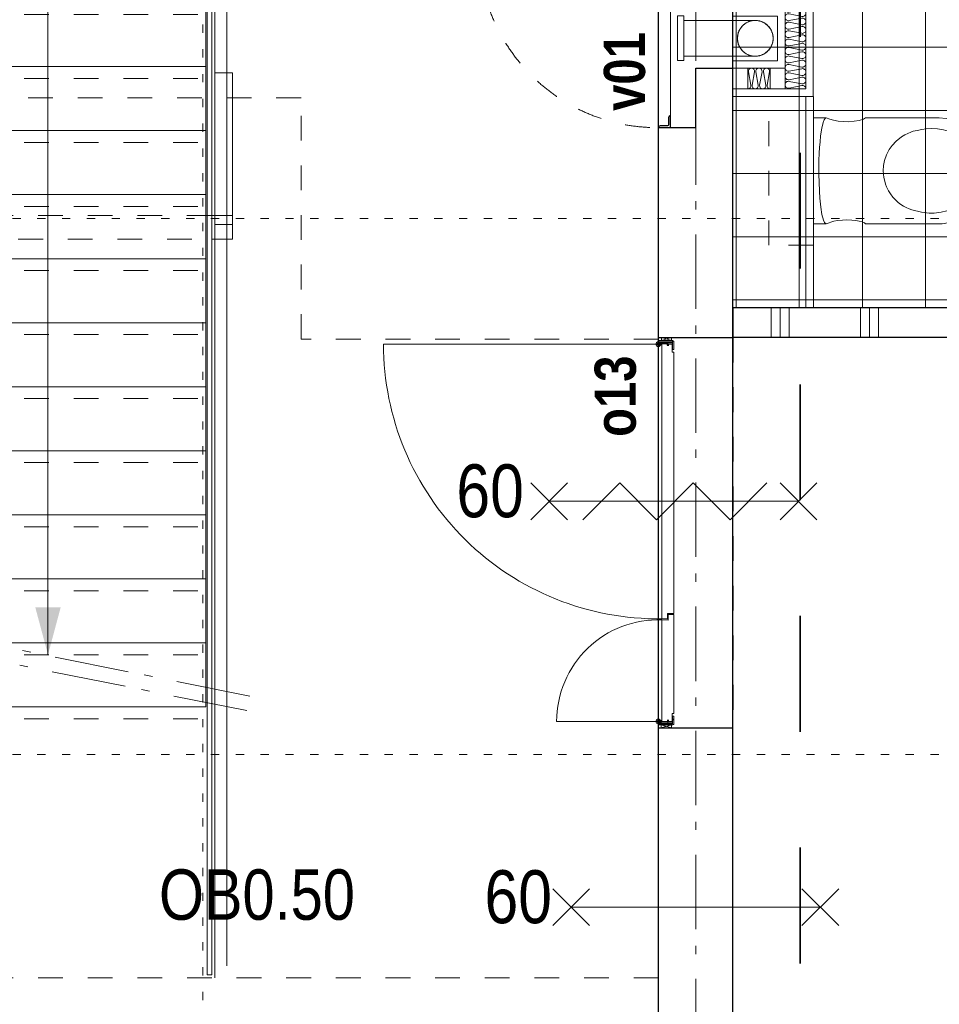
# Model space of a CAD drawing. Header units: millimetres. Extents: x 18442 to 242186, y -49554 to 63508.
# Tile 84 of 175: x 218571 to 221659, y -39797 to -36491. Entities that reach past the tile are written whole.
import ezdxf
from ezdxf.enums import TextEntityAlignment as Align

# ---------------------------------------------------------------- set-up
doc = ezdxf.new("R2010")
doc.units = ezdxf.units.MM
doc.header["$LTSCALE"] = 400
doc.header["$PDMODE"] = 1
doc.header["$PDSIZE"] = 15
for name, pattern in [('STYLE_01', [0.416641, 0.208282, -0.208359]), ('STYLE_02', [0.694427, 0.486069, -0.208359]), ('STYLE_05', [0.208282, 0.069427, -0.138855]), ('STYLE_06', [1.041641, 0.625, -0.208282, 0.069427, -0.138931]), ('STYLE_22', [1.944444, 0.972222, -0.972222])]:
    doc.linetypes.add(name, pattern=pattern)
for name, color, linetype, lineweight in [('1800_GRID', 9, 'STYLE_01', 9), ('BA-blusmiddelen', 7, 'Continuous', 15), ('BA-Brandveiligheid', 7, 'Continuous', 15), ('Fragmentaanduiding', 1, 'STYLE_22', 35), ('Kozijnmerken', 43, 'Continuous', 9), ('leuning', 43, 'Continuous', 5), ('Lijn-afbreek', 140, 'STYLE_06', 15), ('mat-afdichting', 9, 'Continuous', 5), ('mat-aluminium', 140, 'Continuous', 15), ('mat-beton (ihwg)', 5, 'Continuous', 25), ('mat-isolatie', 140, 'Continuous', 15), ('mat-multiplex-hor', 140, 'Continuous', 15), ('mat-multiplex-vert', 140, 'Continuous', 15), ('mat-scheidingswand-horizontaal', 5, 'Continuous', 25), ('mat-spuitwerk_marmo', 43, 'STYLE_02', 20), ('mat-staal', 5, 'Continuous', 25), ('None', 7, 'Continuous', 9), ('Ruimtenummers', 92, 'Continuous', 25), ('sanitair', 7, 'Continuous', 5), ('Tegelwerk', 92, 'STYLE_02', 25)]:
    doc.layers.add(name, color=color, linetype=linetype, lineweight=lineweight)
doc.layers.get('Kozijnmerken').off()
doc.styles.add('Arial Narrow', font='ARIALN.TTF', dxfattribs={"height": 211.666667})
doc.styles.add('Arial Narrow (bold)', font='ARIALNB.TTF', dxfattribs={"height": 172.861111})

# ---------------------------------------------------------------- blocks, each defined once
blk = doc.blocks.new('*U443')
at = {"layer": 'Lijn-afbreek', "color": 8, "linetype": 'Continuous', "lineweight": 5}
for p, q in [((38691.1, -31880), (38691.1, -32120)), ((39801.1, -31880), (39801.1, -32120)), ((38691.1, -32120), (39801.1, -32120))]:
    blk.add_line(p, q, dxfattribs=at)
at = {"layer": 'Lijn-afbreek', "color": 8, "linetype": 'STYLE_01', "lineweight": 5}
blk.add_line((38691.1, -32160), (39801.1, -32160), dxfattribs=at)
blk = doc.blocks.new('*U444')
at = {"layer": 'Lijn-afbreek', "color": 8, "linetype": 'Continuous', "lineweight": 5}
for p, q in [((38691.1, -31665), (38691.1, -31905)), ((39801.1, -31665), (39801.1, -31905)), ((38691.1, -31905), (39801.1, -31905))]:
    blk.add_line(p, q, dxfattribs=at)
at = {"layer": 'Lijn-afbreek', "color": 8, "linetype": 'STYLE_01', "lineweight": 5}
blk.add_line((38691.1, -31945), (39801.1, -31945), dxfattribs=at)
blk = doc.blocks.new('*U445')
at = {"layer": 'Lijn-afbreek', "color": 8, "linetype": 'Continuous', "lineweight": 5}
for p, q in [((38691.1, -31450), (38691.1, -31690)), ((39801.1, -31450), (39801.1, -31690)), ((38691.1, -31690), (39801.1, -31690))]:
    blk.add_line(p, q, dxfattribs=at)
at = {"layer": 'Lijn-afbreek', "color": 8, "linetype": 'STYLE_01', "lineweight": 5}
blk.add_line((38691.1, -31730), (39801.1, -31730), dxfattribs=at)
blk = doc.blocks.new('*U446')
at = {"layer": 'Lijn-afbreek', "color": 8, "linetype": 'Continuous', "lineweight": 5}
for p, q in [((38691.1, -31235), (38691.1, -31475)), ((39801.1, -31235), (39801.1, -31475)), ((38691.1, -31475), (39801.1, -31475))]:
    blk.add_line(p, q, dxfattribs=at)
at = {"layer": 'Lijn-afbreek', "color": 8, "linetype": 'STYLE_01', "lineweight": 5}
blk.add_line((38691.1, -31515), (39801.1, -31515), dxfattribs=at)
blk = doc.blocks.new('*U447')
at = {"layer": 'Lijn-afbreek', "color": 8, "linetype": 'Continuous', "lineweight": 5}
for p, q in [((38691.1, -31020), (38691.1, -31260)), ((39801.1, -31020), (39801.1, -31260)), ((38691.1, -31260), (39801.1, -31260))]:
    blk.add_line(p, q, dxfattribs=at)
at = {"layer": 'Lijn-afbreek', "color": 8, "linetype": 'STYLE_01', "lineweight": 5}
blk.add_line((38691.1, -31300), (39801.1, -31300), dxfattribs=at)
blk = doc.blocks.new('*U448')
at = {"layer": 'Lijn-afbreek', "color": 8, "linetype": 'Continuous', "lineweight": 5}
for p, q in [((38691.1, -30805), (38691.1, -31045)), ((39801.1, -30805), (39801.1, -31045)), ((38691.1, -31045), (39801.1, -31045))]:
    blk.add_line(p, q, dxfattribs=at)
at = {"layer": 'Lijn-afbreek', "color": 8, "linetype": 'STYLE_01', "lineweight": 5}
blk.add_line((38691.1, -31085), (39801.1, -31085), dxfattribs=at)
blk = doc.blocks.new('*U449')
at = {"layer": 'Lijn-afbreek', "color": 8, "linetype": 'Continuous', "lineweight": 5}
for p, q in [((38691.1, -30590), (38691.1, -30830)), ((39801.1, -30590), (39801.1, -30830)), ((38691.1, -30830), (39801.1, -30830))]:
    blk.add_line(p, q, dxfattribs=at)
at = {"layer": 'Lijn-afbreek', "color": 8, "linetype": 'STYLE_01', "lineweight": 5}
blk.add_line((38691.1, -30870), (39801.1, -30870), dxfattribs=at)
blk = doc.blocks.new('*U450')
at = {"layer": 'Lijn-afbreek', "color": 8, "linetype": 'Continuous', "lineweight": 5}
for p, q in [((38691.1, -30375), (38691.1, -30615)), ((39801.1, -30375), (39801.1, -30615)), ((38691.1, -30615), (39801.1, -30615))]:
    blk.add_line(p, q, dxfattribs=at)
at = {"layer": 'Lijn-afbreek', "color": 8, "linetype": 'STYLE_01', "lineweight": 5}
blk.add_line((38691.1, -30655), (39801.1, -30655), dxfattribs=at)
blk = doc.blocks.new('*U451')
at = {"layer": 'Lijn-afbreek', "color": 8, "linetype": 'Continuous', "lineweight": 5}
for p, q in [((38691.1, -30160), (38691.1, -30400)), ((39801.1, -30160), (39801.1, -30400)), ((38691.1, -30400), (39801.1, -30400))]:
    blk.add_line(p, q, dxfattribs=at)
at = {"layer": 'Lijn-afbreek', "color": 8, "linetype": 'STYLE_01', "lineweight": 5}
blk.add_line((38691.1, -30440), (39801.1, -30440), dxfattribs=at)
blk = doc.blocks.new('*U452')
at = {"layer": 'Lijn-afbreek', "color": 8, "linetype": 'Continuous', "lineweight": 5}
for p, q in [((38691.1, -29970), (38691.1, -30185)), ((39801.1, -29970), (39801.1, -30185)), ((38691.1, -30185), (39801.1, -30185))]:
    blk.add_line(p, q, dxfattribs=at)
at = {"layer": 'Lijn-afbreek', "color": 8, "linetype": 'STYLE_01', "lineweight": 5}
blk.add_line((38691.1, -30225), (39801.1, -30225), dxfattribs=at)
blk = doc.blocks.new('*U453')
at = {"layer": 'Lijn-afbreek', "color": 8, "linetype": 'Continuous', "lineweight": 5}
for p, q in [((38691.1, -32310), (38691.1, -32550)), ((39801.1, -32310), (39801.1, -32550)), ((38691.1, -32550), (39801.1, -32550))]:
    blk.add_line(p, q, dxfattribs=at)
at = {"layer": 'Lijn-afbreek', "color": 8, "linetype": 'STYLE_01', "lineweight": 5}
blk.add_line((38691.1, -32590), (39801.1, -32590), dxfattribs=at)
blk = doc.blocks.new('*U454')
at = {"layer": 'Lijn-afbreek', "color": 8, "linetype": 'Continuous', "lineweight": 5}
for p, q in [((38691.1, -32095), (38691.1, -32335)), ((39801.1, -32095), (39801.1, -32335)), ((38691.1, -32335), (39801.1, -32335))]:
    blk.add_line(p, q, dxfattribs=at)
at = {"layer": 'Lijn-afbreek', "color": 8, "linetype": 'STYLE_01', "lineweight": 5}
blk.add_line((38691.1, -32375), (39801.1, -32375), dxfattribs=at)
blk = doc.blocks.new('*U455')
at = {"layer": 'leuning', "color": 43, "linetype": 'STYLE_01', "lineweight": 9}
for p, q in [((38671.1, -29970), (38671.1, -33450)), ((38711.1, -29970), (38711.1, -33450)), ((38671.1, -33450), (38711.1, -33450))]:
    blk.add_line(p, q, dxfattribs=at)
at = {"layer": 'Lijn-afbreek', "color": 8, "linetype": 'Continuous', "lineweight": 5}
for p, q in [((38691.1, -29970), (39801.1, -29970)), ((39271.1, -29970), (39271.1, -32375))]:
    blk.add_line(p, q, dxfattribs=at)
at = {"layer": 'Lijn-afbreek', "color": 8, "linetype": 'STYLE_01', "lineweight": 5}
blk.add_line((38691.1, -30010), (39801.1, -30010), dxfattribs=at)
at = {"layer": 'Lijn-afbreek', "color": 43, "linetype": 'Continuous', "lineweight": 9}
for p, q in [((39801.1, -30805), (39801.1, -31045)), ((38691.1, -31665), (38691.1, -31905))]:
    blk.add_line(p, q, dxfattribs=at)
at = {"layer": 'Lijn-afbreek', "lineweight": 15}
for p, q in [((39948.6, -32513.7), (38626.5, -32249.3)), ((39938.8, -32562.7), (38616.7, -32298.3))]:
    blk.add_line(p, q, dxfattribs=at)
at = {"layer": 'Lijn-afbreek', "color": 43, "linetype": 'Continuous', "lineweight": 9}
for points in [[(38671.1, -33450), (38671.1, -29970), (38686.1, -29970), (38686.1, -33450)], [(39821.1, -33450), (39821.1, -29970), (39806.1, -29970), (39806.1, -33450)], [(39891.1, -30979.7), (39821.1, -30979.7), (39821.1, -30899.7), (39891.1, -30899.7)]]:
    blk.add_lwpolyline(points, close=True, dxfattribs=at)
at = {"layer": 'Lijn-afbreek', "color": 140, "linetype": 'Continuous', "lineweight": 15}
blk.add_lwpolyline([(39891.1, -30421.4), (39831.1, -30421.4), (39831.1, -30929.7), (39891.1, -30929.7)], close=True, dxfattribs=at)
at = {"layer": 'Lijn-afbreek', "color": 43, "linetype": 'STYLE_01', "lineweight": 9}
blk.add_lwpolyline([(38671.1, -30979.7), (39821.1, -30979.7), (39821.1, -30899.7), (38671.1, -30899.7)], close=True, dxfattribs=at)
at = {"layer": 'Lijn-afbreek', "color": 8, "lineweight": 5}
blk.add_solid([(39271.1, -32375), (39228.5, -32216.3), (39313.6, -32216.3)], dxfattribs=at)
at = {"layer": 'None', "color": 140, "linetype": 'Continuous', "lineweight": 15}
for p, q in [((39871.1, -29970), (39831.1, -29970)), ((39831.1, -31974.7), (39831.1, -29970)), ((39871.1, -31974.7), (39871.1, -29970))]:
    blk.add_line(p, q, dxfattribs=at)
at = {"layer": 'None', "color": 43, "linetype": 'STYLE_01', "lineweight": 9}
for p, q in [((40121.1, -30505), (38621.1, -30505)), ((41321.1, -33460), (38621.1, -33460))]:
    blk.add_line(p, q, dxfattribs=at)
at = {"layer": 'None', "color": 43, "linetype": 'Continuous', "lineweight": 9}
for p, q in [((39831.1, -33460), (39831.1, -31974.7)), ((39871.1, -33420), (39871.1, -31974.7))]:
    blk.add_line(p, q, dxfattribs=at)
at = {"layer": 'None', "color": 43, "linetype": 'STYLE_01', "lineweight": 9}
blk.add_lwpolyline([(41321.1, -31315), (40121.1, -31315), (40121.1, -30505)], dxfattribs=at)
at = {"layer": 'None', "linetype": 'Continuous', "lineweight": 5}
for p in [(38621.1, -28810), (41321.1, -28810)]:
    blk.add_point(p, dxfattribs=at)
at = {"layer": 'None', "color": 7}
for name in ['*U452', '*U451', '*U450', '*U449', '*U448', '*U447', '*U446', '*U445', '*U444', '*U443', '*U454', '*U453']:
    blk.add_blockref(name, (0, 0), dxfattribs=at)
blk = doc.blocks.new('*U496')
at = {"layer": 'mat-beton (ihwg)', "lineweight": 25}
for p, q in [((41321.1, -28810), (41571.1, -28810)), ((41321.1, -35105), (41321.1, -28810)), ((41571.1, -35105), (41571.1, -28810)), ((41321.1, -35105), (41571.1, -35105))]:
    blk.add_line(p, q, dxfattribs=at)
blk = doc.blocks.new('*X868')
at = {"layer": 'None', "lineweight": 5}
for p, q in [((41572.1, -28850), (43271.1, -28850)), ((41581.4, -31210), (41581.4, -28840)), ((41793.6, -31210), (41793.6, -28840)), ((42005.7, -31210), (42005.7, -28840)), ((42217.8, -31210), (42217.8, -28840)), ((42430, -31210), (42430, -28840)), ((42642.2, -31210), (42642.2, -28840)), ((42854.3, -31210), (42854.3, -28840)), ((43066.4, -31210), (43066.4, -28840)), ((41572.1, -29062.1), (43271.1, -29062.1)), ((41572.1, -29274.2), (43271.1, -29274.2)), ((41572.1, -29486.4), (43271.1, -29486.4)), ((41572.1, -29698.5), (43271.1, -29698.5)), ((41572.1, -29910.6), (43271.1, -29910.6)), ((41572.1, -30122.7), (43120.1, -30122.7)), ((41572.1, -30334.9), (43120.1, -30334.9)), ((41572.1, -30547), (43120.1, -30547)), ((41572.1, -30759.1), (43120.1, -30759.1)), ((41572.1, -30971.3), (43120.1, -30971.3)), ((41572.1, -31183.4), (43120.1, -31183.4))]:
    blk.add_line(p, q, dxfattribs=at)
blk = doc.blocks.new('*X869')
at = {"layer": 'None', "lineweight": 9}
for p, q in [((41700, -31310), (41700, -31210)), ((41730, -31310), (41730, -31210)), ((41760, -31310), (41760, -31210)), ((42000, -31310), (42000, -31210)), ((42030, -31310), (42030, -31210)), ((42060, -31310), (42060, -31210)), ((42300, -31310), (42300, -31210)), ((42330, -31310), (42330, -31210)), ((42360, -31310), (42360, -31210)), ((42600, -31310), (42600, -31210)), ((42630, -31310), (42630, -31210)), ((42660, -31310), (42660, -31210)), ((42900, -31310), (42900, -31210)), ((42930, -31310), (42930, -31210)), ((42960, -31310), (42960, -31210)), ((43200, -31310), (43200, -31210)), ((43230, -31310), (43230, -31210)), ((43260, -31310), (43260, -31210))]:
    blk.add_line(p, q, dxfattribs=at)
blk = doc.blocks.new('wandcloset SPHINX')
at = {"layer": 'sanitair', "color": 8, "linetype": 'STYLE_01', "lineweight": 5}
blk.add_lwpolyline([(0, 250), (150, 250), (150, -250), (0, -250)], close=True, dxfattribs=at)
at = {"layer": 'sanitair', "color": 43, "linetype": 'Continuous', "lineweight": 9}
blk.add_lwpolyline([(0, 177.5), (-42.5, 177.5), (-68.5, 169.49), (-81.5, 167.061), (-97.5, 165.452), (-112.223, 165), (-129.5, 165.626), (-142.511, 167), (-153.5, 168.934), (-163.5, 171.61), (-171.5, 174.928), (-175.461, 177.5), (-432.5, 177.5), (-451.5, 175.115), (-466.343, 172), (-477.5, 168.764), (-490.5, 163.958), (-500.5, 159.811), (-516.35, 150.66), (-529, 142), (-542.5, 130.791), (-553.289, 120.002), (-565.613, 105), (-573.696, 91), (-584.987, 71.443), (-590.599, 57), (-595.434, 40), (-600, 17), (-600, -4), (-598.231, -25), (-593.936, -46), (-587.67, -65), (-579.924, -82), (-569.15, -100), (-556.5, -116.406), (-538.909, -133.997), (-520.491, -148), (-497.5, -160.877), (-468.5, -171.436), (-445.5, -176.004), (-422.5, -177.5), (-175.461, -177.5), (-168.589, -173.532), (-153.805, -169), (-137.5, -166.368), (-117.5, -165.057), (-100.5, -165.286), (-83.5, -166.788), (-67.5, -169.733), (-54.815, -174), (-42.5, -177.5), (0, -177.5)], close=True, dxfattribs=at)
for points in [[(-42.5, 177.5), (-37.757, 174), (-34.002, 166), (-29.049, 147), (-25.068, 122), (-21.975, 92), (-20.331, 68), (-19.056, 38), (-18.555, 12), (-18.5, 0), (-18.971, -35), (-19.865, -59), (-20.941, -78), (-22.401, -97), (-24.571, -118), (-28.282, -143), (-32.692, -162), (-36.065, -171), (-39.386, -176), (-42.5, -177.5)], [(-330.716, 131.213), (-363.716, 138.777), (-388.716, 141.656), (-406.212, 141.656), (-429.716, 139.048), (-448.716, 134.643), (-468.716, 127.543), (-480.799, 121.853), (-491.088, 116.038), (-502.647, 108.253), (-515.298, 97.853), (-524.755, 88.396), (-535.714, 74.853), (-541.855, 65.453), (-545.716, 58.53), (-550.716, 47.753), (-557.272, 26.853), (-559.437, 13.853), (-560.216, -0.007), (-559.024, -17.147), (-555.144, -35.147), (-548.367, -53.147), (-538.934, -70.147), (-526.781, -86.147), (-517.716, -95.606), (-506.733, -105.147), (-491.716, -115.665), (-478.716, -122.931), (-460.916, -131.116), (-436.916, -138.081), (-416.716, -140.879), (-397.466, -141.875), (-378.716, -140.93), (-364.516, -138.937), (-348.626, -135.336), (-335.166, -132.83), (-326.916, -129.699), (-317.327, -125.944), (-306.916, -120.88), (-295.743, -114.147), (-278.132, -100.147), (-264.351, -85.147), (-254.63, -71.147), (-245.716, -53.764), (-239.317, -35.147), (-235.935, -18.147), (-234.716, 0.125), (-236.444, 21.853), (-239.706, 34.853), (-242.271, 45.076), (-245.479, 53.453), (-251.993, 66.853), (-258.716, 77.739), (-266.716, 88.307), (-276.513, 98.853), (-284.308, 105.853), (-293.716, 113.014), (-302.862, 118.853), (-311.716, 123.6), (-321.216, 127.406), (-330.716, 131.213)]]:
    blk.add_lwpolyline(points, dxfattribs=at)
blk = doc.blocks.new('*U890')
at = {"layer": 'mat-scheidingswand-horizontaal', "lineweight": 25}
for p, q in [((41571.1, -31210), (41571.1, -31310)), ((43271.1, -31210), (41571.1, -31210)), ((43371.1, -31310), (41571.1, -31310))]:
    blk.add_line(p, q, dxfattribs=at)
at = {"layer": 'None', "color": 140, "linetype": 'Continuous', "lineweight": 15}
blk.add_lwpolyline([(41816.1, -30500), (41841.1, -30500), (41841.1, -31210), (41816.1, -31210)], close=True, dxfattribs=at)
at = {"layer": 'mat-scheidingswand-horizontaal'}
blk.add_blockref('*X869', (0, 0), dxfattribs=at)
at = {"layer": 'None', "color": 7, "rotation": 180}
blk.add_blockref('wandcloset SPHINX', (41841.1, -30750), dxfattribs=at)
at = {"layer": 'Tegelwerk', "color": 140}
blk.add_blockref('*X868', (0, 0), dxfattribs=at)
blk = doc.blocks.new('*U901')
at = {"layer": 'None', "color": 7}
blk.add_blockref('*U890', (0, 0), dxfattribs=at)
blk = doc.blocks.new('060min zelfsluitend X')
at = {"layer": 'BA-Brandveiligheid', "color": 7, "linetype": 'Continuous', "lineweight": 15}
for p, q in [((-480.2, 61.7), (-356.7, -61.7)), ((-480.2, -61.7), (-356.7, 61.7)), ((480.2, 61.7), (356.7, -61.7)), ((480.2, -61.7), (356.7, 61.7))]:
    blk.add_line(p, q, dxfattribs=at)
at = {"layer": 'None', "color": 7, "linetype": 'Continuous', "lineweight": 15}
for p, q in [((-305.3, -61.7), (-181.8, 61.7)), ((-58.3, -61.7), (-181.8, 61.7)), ((-58.3, -61.7), (65.2, 61.7)), ((188.6, -61.7), (65.2, 61.7)), ((188.6, -61.7), (312.1, 61.7)), ((-418.5, 0), (418.5, 0))]:
    blk.add_line(p, q, dxfattribs=at)
at = {"layer": 'BA-Brandveiligheid', "color": 43, "insert": (-730.2, 124.2), "char_height": 177.8, "attachment_point": 1, "style": 'Arial Narrow'}
blk.add_mtext('60', dxfattribs=at)
blk = doc.blocks.new('060min X')
at = {"layer": 'BA-Brandveiligheid', "color": 7, "linetype": 'Continuous', "lineweight": 15}
for p, q in [((-480.2, 61.7), (-356.7, -61.7)), ((-480.2, -61.7), (-356.7, 61.7)), ((480.2, 61.7), (356.7, -61.7)), ((480.2, -61.7), (356.7, 61.7)), ((-418.5, 0), (418.5, 0))]:
    blk.add_line(p, q, dxfattribs=at)
at = {"layer": 'BA-Brandveiligheid', "color": 43, "insert": (-709.2, 124.2), "char_height": 177.8, "attachment_point": 1, "style": 'Arial Narrow'}
blk.add_mtext('60', dxfattribs=at)
blk = doc.blocks.new('Kozijnmerk 50')
at = {"layer": 'None', "color": 43, "style": 'Arial Narrow (bold)'}
blk.add_attdef('merk', text='', height=138.3, dxfattribs=at).set_placement((0, 0), align=Align.MIDDLE_CENTER)
blk = doc.blocks.new('*U1945')
at = {"layer": 'None', "color": 43, "linetype": 'Continuous', "lineweight": 9}
for p, q in [((41365.1, -31310), (41331.2, -31320)), ((41331.2, -31310), (41365.1, -31320))]:
    blk.add_line(p, q, dxfattribs=at)
blk.add_lwpolyline([(41331.2, -31310), (41365.1, -31310), (41365.1, -31320), (41331.2, -31320)], close=True, dxfattribs=at)
blk = doc.blocks.new('*X1946')
at = {"layer": 'None', "lineweight": 9}
blk.add_line((41366.6, -31324), (41370, -31320.6), dxfattribs=at)
blk = doc.blocks.new('*X1947')
at = {"layer": 'None', "lineweight": 25}
for p, q in [((41368.7, -32594.7), (41372.7, -32590.7)), ((41352.4, -32611), (41356.4, -32607))]:
    blk.add_line(p, q, dxfattribs=at)
blk = doc.blocks.new('*U1948')
at = {"layer": 'None', "color": 43, "linetype": 'Continuous', "lineweight": 9}
for p, q in [((41365.1, -32620), (41330.2, -32611)), ((41330.2, -32620), (41365.1, -32611))]:
    blk.add_line(p, q, dxfattribs=at)
blk.add_lwpolyline([(41330.2, -32611), (41365.1, -32611), (41365.1, -32620), (41330.2, -32620)], close=True, dxfattribs=at)
blk = doc.blocks.new('*U1949')
at = {"layer": 'None', "color": 8, "linetype": 'Continuous', "lineweight": 5}
for p in [(41338.7, -32620), (41368.7, -32620)]:
    blk.add_point(p, dxfattribs=at)
at = {"layer": 'None', "color": 7}
blk.add_blockref('*U1948', (0, 0), dxfattribs=at)
blk = doc.blocks.new('*U1950')
at = {"layer": 'mat-afdichting', "lineweight": 5}
for points in [[(41368.7, -31345), (41368.7, -31333), (41366.5, -31333), (41366.5, -31345)], [(41353.4, -32239.8), (41353.4, -32251.8), (41351.2, -32251.8), (41351.2, -32239.8)], [(41368.7, -32586.1), (41368.7, -32598.1), (41366.5, -32598.1), (41366.5, -32586.1)]]:
    blk.add_lwpolyline(points, close=True, dxfattribs=at)
at = {"layer": 'mat-aluminium', "lineweight": 15}
blk.add_lwpolyline([(41352.2, -32607), (41352.2, -32611), (41337.2, -32611), (41337.2, -32607)], close=True, dxfattribs=at)
at = {"layer": 'mat-multiplex-vert', "lineweight": 15, "flags": 128}
for points in [[(41354.2, -31337.8), (41354.2, -31330.4), (41366.5, -31331.2), (41366.5, -31359.2), (41372.7, -31359.2), (41372.7, -32237), (41366.5, -32237), (41351.2, -32237), (41351.2, -32254), (41332.7, -32254.9), (41332.7, -31329.1), (41351.2, -31330.2), (41351.2, -31337.8)], [(41354.2, -32593.3), (41354.2, -32600.6), (41366.5, -32599.9), (41366.5, -32571.9), (41372.7, -32571.9), (41372.7, -32239.8), (41366.5, -32239.8), (41353.4, -32239.8), (41353.4, -32258.8), (41332.7, -32257.9), (41332.7, -32602), (41351.2, -32600.8), (41351.2, -32593.3)]]:
    blk.add_lwpolyline(points, dxfattribs=at)
at = {"layer": 'mat-spuitwerk_marmo', "lineweight": 20}
for centre in [(41320.4, -31332), (41320.4, -32599.1)]:
    blk.add_circle(centre, 4, dxfattribs=at)
at = {"layer": 'mat-staal', "lineweight": 5, "flags": 128}
for points in [[(41372.7, -31325, 0.414214), (41367.7, -31320), (41324.3, -31320), (41322.6, -31320), (41322.6, -31324), (41324.3, -31324), (41367.7, -31324), (41367.7, -31324, -0.414214), (41368.7, -31325), (41368.7, -31350), (41372.7, -31350)], [(41372.7, -32606, -0.414214), (41367.7, -32611), (41324.3, -32611), (41322.6, -32611), (41322.6, -32607), (41324.3, -32607), (41367.7, -32607), (41367.7, -32607, 0.414214), (41368.7, -32606), (41368.7, -32581), (41372.7, -32581)]]:
    blk.add_lwpolyline(points, format="xyb", close=True, dxfattribs=at)
at = {"layer": 'None', "color": 43, "linetype": 'Continuous', "lineweight": 9}
for p, q in [((41320.4, -31332), (40397.8, -31332)), ((41320.4, -32599.1), (40979, -32599.1))]:
    blk.add_line(p, q, dxfattribs=at)
for points in [[(41366.4, -31326.5), (41366.4, -31324.1), (41319.3, -31324.1), (41319.3, -31326.5)], [(41322.8, -31337), (41324.4, -31338.9), (41332.9, -31331.5), (41365.9, -31333.2), (41366, -31330.8), (41332, -31329.1)], [(41322.8, -32594), (41324.4, -32592.2), (41332.9, -32599.5), (41365.9, -32597.8), (41366, -32600.3), (41332, -32602)], [(41366.4, -32604.6), (41366.4, -32607), (41319.3, -32607), (41319.3, -32604.6)]]:
    blk.add_lwpolyline(points, close=True, dxfattribs=at)
at = {"layer": 'None', "color": 92, "linetype": 'Continuous', "lineweight": 25, "flags": 128}
for points in [[(41351.5, -31335.1), (41351.5, -31330.1), (41353.5, -31330.1)], [(41353.5, -31330.1), (41353.5, -31335.1)], [(41351.5, -32595.9), (41351.5, -32600.9), (41353.5, -32600.9)], [(41353.5, -32600.9), (41353.5, -32595.9)]]:
    blk.add_lwpolyline(points, dxfattribs=at)
at = {"layer": 'None', "color": 140, "linetype": 'Continuous', "lineweight": 15}
for centre in [(41320.4, -31332), (41320.4, -32599.1)]:
    blk.add_circle(centre, 8, dxfattribs=at)
at = {"layer": 'None', "color": 43, "linetype": 'Continuous', "lineweight": 9}
for centre, radius, start, end in [((41320.4, -31332), 922.6, 180, 270.7097), ((41320.4, -32599.1), 341.4, 87.935, 180)]:
    blk.add_arc(centre, radius, start, end, dxfattribs=at)
at = {"layer": 'None', "color": 8, "linetype": 'Continuous', "lineweight": 5}
for p in [(41338.7, -31310), (41321.1, -31321), (41321.1, -32610)]:
    blk.add_point(p, dxfattribs=at)
at = {"layer": 'mat-staal'}
for name in ['*X1946', '*X1947']:
    blk.add_blockref(name, (0, 0), dxfattribs=at)
at = {"layer": 'None', "color": 7}
for name in ['*U1945', '*U1949']:
    blk.add_blockref(name, (0, 0), dxfattribs=at)
blk = doc.blocks.new('*U2012')
at = {"layer": 'None', "color": 8, "linetype": 'Continuous', "lineweight": 5, "flags": 128}
blk.add_lwpolyline([(0, 0, 0.473985), (11.4, 13.9), (2.8, 56.1, -0.473985), (14.2, 70, -0.473985), (25.5, 56.1), (17, 13.9, 0.473985), (28.3, 0, 0.473985), (39.7, 13.9), (31.1, 56.1, -0.473985), (42.5, 70, -0.473985), (53.9, 56.1), (45.3, 13.9, 0.473985), (56.7, 0, 0.473985), (68, 13.9), (59.5, 56.1, -0.473985), (70.8, 70, -0.473985), (82.2, 56.1), (73.6, 13.9, 0.473985), (85, 0, 0.473985), (96.4, 13.9), (87.8, 56.1, -0.473985), (99.2, 70, -0.473985), (110.5, 56.1), (102, 13.9, 0.473985), (113.3, 0, 0.473985), (124.7, 13.9), (116.1, 56.1, -0.473985), (127.5, 70, -0.473985), (138.9, 56.1), (130.3, 13.9, 0.473985), (141.7, 0, 0.473985), (153, 13.9), (144.5, 56.1, -0.473985), (155.8, 70, -0.473985), (167.2, 56.1), (158.6, 13.9, 0.473985), (170, 0, 0.473985), (181.4, 13.9), (172.8, 56.1, -0.473985), (184.2, 70, -0.473985), (195.5, 56.1), (187, 13.9, 0.473985), (198.3, 0, 0.473985), (209.7, 13.9), (201.1, 56.1, -0.473985), (212.5, 70, -0.473985), (223.9, 56.1), (215.3, 13.9, 0.473985), (226.7, 0, 0.473985), (238, 13.9), (229.5, 56.1, -0.473985), (240.8, 70, -0.473985), (252.2, 56.1), (243.6, 13.9, 0.473985), (255, 0, 0.473985), (266.4, 13.9), (257.8, 56.1, -0.473985), (269.2, 70, -0.473985), (280.5, 56.1), (272, 13.9, 0.473985), (283.3, 0, 0.473985), (294.7, 13.9), (286.1, 56.1, -0.473985), (297.5, 70, -0.473985), (308.9, 56.1), (300.3, 13.9, 0.473985), (311.7, 0, 0.473985), (323, 13.9), (314.5, 56.1, -0.473985), (325.8, 70, -0.473985), (337.2, 56.1), (328.6, 13.9, 0.473985), (340, 0, 0.473985)], format="xyb", dxfattribs=at)
blk = doc.blocks.new('*U2013')
at = {"layer": 'None', "color": 8, "linetype": 'Continuous', "lineweight": 5, "flags": 128}
blk.add_lwpolyline([(0, 0, 0.46697), (10.3, 12.3), (2.2, 57.7, -0.46697), (12.5, 70, -0.46697), (22.8, 57.7), (14.7, 12.3, 0.46697), (25, 0, 0.46697), (35.3, 12.3), (27.2, 57.7, -0.46697), (37.5, 70, -0.46697), (47.8, 57.7), (39.7, 12.3, 0.46697), (50, 0, 0.46697), (60.3, 12.3), (52.2, 57.7, -0.46697), (62.5, 70, -0.46697), (72.8, 57.7), (64.7, 12.3, 0.46697), (75, 0, 0.46697)], format="xyb", dxfattribs=at)
blk = doc.blocks.new('*U1176')
at = {"layer": 'BA-blusmiddelen', "color": 140, "linetype": 'Continuous', "lineweight": 9}
for points in [[(60, 0), (60, 16.1), (43.9, 43.9), (16.1, 60), (-16.1, 60), (-43.9, 43.9), (-60, 16.1), (-60, -16.1), (-43.9, -43.9), (-16.1, -60), (16.1, -60), (43.9, -43.9), (60, -16.1), (60, 0)], [(-60, 0), (-60, -16.1), (-43.9, -43.9), (-16.1, -60), (16.1, -60), (43.9, -43.9), (60, -16.1), (60, 0)]]:
    blk.add_open_spline(points, degree=2, dxfattribs=at)
blk = doc.blocks.new('DBL')
at = {"layer": 'None', "color": 7}
blk.add_blockref('*U1176', (0, 0), dxfattribs=at)
blk = doc.blocks.new('*U2014')
at = {"layer": 'None', "color": 8, "linetype": 'Continuous', "lineweight": 5, "flags": 128}
blk.add_lwpolyline([(0, 0, 0.46697), (10.3, 12.3), (2.2, 57.7, -0.46697), (12.5, 70, -0.46697), (22.8, 57.7), (14.7, 12.3, 0.46697), (25, 0, 0.46697), (35.3, 12.3), (27.2, 57.7, -0.46697), (37.5, 70, -0.46697), (47.8, 57.7), (39.7, 12.3, 0.46697), (50, 0, 0.46697), (60.3, 12.3), (52.2, 57.7, -0.46697), (62.5, 70, -0.46697), (72.8, 57.7), (64.7, 12.3, 0.46697), (75, 0, 0.46697)], format="xyb", dxfattribs=at)
blk = doc.blocks.new('*U2015')
at = {"layer": 'mat-staal', "lineweight": 25, "flags": 128}
blk.add_lwpolyline([(0, 0), (0, 40), (0, 40, -0.414214), (6, 34), (6, 12, 0.414214), (12, 6), (34, 6, -0.414214), (40, 0)], format="xyb", close=True, dxfattribs=at)
blk = doc.blocks.new('*U2016')
at = {"layer": 'mat-staal', "lineweight": 25, "flags": 128}
blk.add_lwpolyline([(0, 0), (0, 40), (0, 40, -0.414214), (6, 34), (6, 12, 0.414214), (12, 6), (34, 6, -0.414214), (40, 0)], format="xyb", close=True, dxfattribs=at)
blk = doc.blocks.new('DBL OB (2D)')
at = {"layer": 'BA-blusmiddelen', "color": 43, "linetype": 'STYLE_01', "lineweight": 9}
blk.add_line((-520, 105), (-1122.5, 105), dxfattribs=at)
blk.add_arc((-522.9, 105), 600, 179.9993, 270, dxfattribs=at)
at = {"layer": 'leuning', "color": 140, "linetype": 'Continuous', "lineweight": 15}
for p, q in [((0, 0), (-270, 0)), ((0, -390), (0, 0)), ((-25, -25), (-270, -25)), ((-25, -365), (-25, -25)), ((-95, -95), (-270, -95)), ((-95, -295), (-95, -95)), ((-120, -120), (-270, -120)), ((-120, -270), (-120, -120)), ((-270, -270), (-120, -270)), ((-270, -295), (-95, -295)), ((-270, -365), (-25, -365)), ((-270, -390), (0, -390))]:
    blk.add_line(p, q, dxfattribs=at)
at = {"layer": 'mat-beton (ihwg)', "lineweight": 25}
for points in [[(-520, 105), (-395, 105), (-395, -95), (-270, -95)], [(-520, -495), (-395, -495), (-395, -295), (-270, -295)]]:
    blk.add_lwpolyline(points, dxfattribs=at)
at = {"layer": 'mat-multiplex-hor', "lineweight": 15}
for points in [[(-270, -25), (-270, -95), (-220, -95), (-220, -25)], [(-145, -25), (-145, -95), (-95, -95), (-95, -25)], [(-270, -365), (-270, -295), (-220, -295), (-220, -365)], [(-145, -365), (-145, -295), (-95, -295), (-95, -365)]]:
    blk.add_lwpolyline(points, close=True, dxfattribs=at)
at = {"layer": 'None', "color": 8, "linetype": 'Continuous', "lineweight": 5}
for p, q in [((-270, -95), (-270, -135)), ((-270, -255), (-270, -295))]:
    blk.add_line(p, q, dxfattribs=at)
at = {"layer": 'None', "color": 43, "linetype": 'Continuous', "lineweight": 9}
for p, q in [((-195, -135), (-434.3, -135)), ((-195, -255), (-434.3, -255))]:
    blk.add_line(p, q, dxfattribs=at)
for points in [[(-520, 105), (-480, 105), (-480, -495), (-520, -495)], [(-456.3, -119.5), (-434.3, -119.5), (-434.3, -269.5), (-456.3, -269.5)]]:
    blk.add_lwpolyline(points, close=True, dxfattribs=at)
blk.add_circle((-195, -195), 60, dxfattribs=at)
at = {"layer": 'BA-blusmiddelen', "color": 7}
blk.add_blockref('DBL', (-195, -195), dxfattribs=at)
at = {"layer": 'mat-isolatie', "color": 8}
for name, p in [('*U2014', (-220, -95)), ('*U2013', (-220, -365))]:
    blk.add_blockref(name, p, dxfattribs=at)
at = {"layer": 'mat-isolatie', "color": 8, "rotation": 90}
blk.add_blockref('*U2012', (-25, -365), dxfattribs=at)
at = {"layer": 'mat-staal', "rotation": 180}
blk.add_blockref('*U2015', (-480, 105), dxfattribs=at)
at = {"layer": 'mat-staal', "xscale": -1}
blk.add_blockref('*U2016', (-480, -495), dxfattribs=at)
blk = doc.blocks.new('*U2425')
at = {"layer": '1800_GRID', "color": 43, "linetype": 'STYLE_05', "lineweight": 9}
for p, q in [((59591.1, -30910), (29270.1, -30910)), ((59591.1, -32710), (29270.1, -32710))]:
    blk.add_line(p, q, dxfattribs=at)
blk = doc.blocks.new('*U2429')
at = {"layer": '1800_GRID', "color": 7}
blk.add_blockref('*U2425', (0, 0), dxfattribs=at)
blk = doc.blocks.new('*U2430')
at = {"layer": '1800_GRID', "color": 43, "linetype": 'STYLE_05', "lineweight": 9}
blk.add_line((39791.1, -36784.4), (39791.1, -4384.4), dxfattribs=at)
blk = doc.blocks.new('*U2434')
at = {"layer": '1800_GRID', "color": 43, "linetype": 'STYLE_05', "lineweight": 9}
for p, q in [((39791.1, -36784.4), (39791.1, -4384.4)), ((59591.1, -30910), (29270.1, -30910)), ((59591.1, -32710), (29270.1, -32710))]:
    blk.add_line(p, q, dxfattribs=at)

msp = doc.modelspace()

# ---------------------------------------------------------------- linework, layer by layer
at = {"layer": 'Fragmentaanduiding', "lineweight": 35}
msp.add_lwpolyline([(217491.7849, -34604.43137), (221191.7849, -34604.43137), (221191.7849, -41658.38115), (217491.7849, -41658.38115)], close=True, dxfattribs=at)
at = {"layer": 'mat-beton (ihwg)', "linetype": 'STYLE_01', "lineweight": 25}
msp.add_line((220965.7849, -37558.38115), (220965.7849, -38868.37978), dxfattribs=at)
at = {"layer": 'None', "color": 43, "linetype": 'STYLE_06', "lineweight": 9}
msp.add_line((220840.7849, -42878.38115), (220840.7849, -10632.74729), dxfattribs=at)
at = {"layer": 'None', "color": 92, "linetype": 'Continuous', "lineweight": 25}
for p, q in [((220715.7849, -37558.38115), (220965.7849, -37558.38115)), ((220715.7849, -38868.37978), (220965.7849, -38868.37978))]:
    msp.add_line(p, q, dxfattribs=at)

# ---------------------------------------------------------------- block references
at = {"layer": '1800_GRID', "color": 7}
for name in ['*U2434', '*U2430', '*U2429']:
    msp.add_blockref(name, (179394.72553, -6248.38115), dxfattribs=at)
at = {"layer": 'Kozijnmerken', "color": 7, "rotation": 90}
for p, values in [((220601.39961, -36664.75749), {'merk': 'v01'}), ((220570.44169, -37755.23286), {'merk': 'o13'})]:
    msp.add_blockref('Kozijnmerk 50', p, dxfattribs=at).add_auto_attribs(values)
at = {"layer": 'mat-beton (ihwg)'}
msp.add_blockref('*U496', (179394.72553, -6248.38115), dxfattribs=at)
at = {"layer": 'None', "color": 7}
for name, p in [('*U901', (179394.72553, -6248.38115)), ('*U455', (179394.72553, -6248.38115)), ('DBL OB (2D)', (221235.7849, -36358.38115)), ('*U1950', (179394.72553, -6248.38115)), ('060min zelfsluitend X', (220767.3849, -38108.26079)), ('060min X', (220840.7849, -39471.4549))]:
    msp.add_blockref(name, p, dxfattribs=at)

# ---------------------------------------------------------------- texts
at = {"layer": 'Ruimtenummers', "insert": (219038.56908, -39344.22828), "char_height": 169.333333, "attachment_point": 1, "style": 'Arial Narrow'}
msp.add_mtext('OB0.50', dxfattribs=at)

doc.saveas('drawing.dxf')
